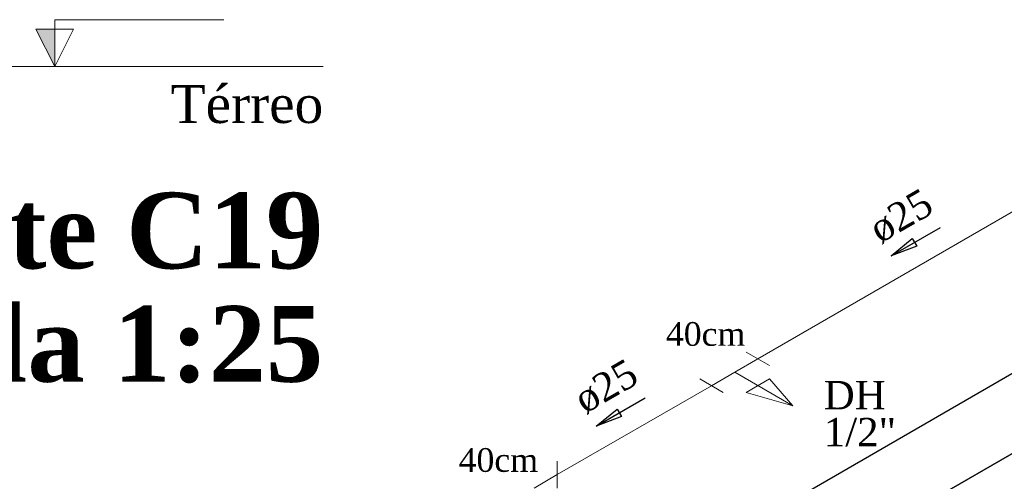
# Model space of a CAD drawing. Header units: millimetres. Extents: x 335 to 91625, y -1 to 84.
# Tile 44 of 62: x 403.95 to 411.29, y 10.28 to 13.72. Entities that reach past the tile are written whole.
import ezdxf

# ---------------------------------------------------------------- set-up
doc = ezdxf.new("R2010")
doc.units = ezdxf.units.MM
doc.header["$MEASUREMENT"] = 0
for name, color, linetype, lineweight in [('AF-Colunas', 7, 'Continuous', 20), ('AF-Conexões detalhe', 7, 'Continuous', 20), ('AF-Sentido tubo', 7, 'Continuous', 20), ('AF-Textos conexão', 7, 'Continuous', 20), ('AF-Textos tubo', 7, 'Continuous', 20), ('AF-Tubos detalhe', 5, 'Continuous', 20), ('DI-Eixos', 7, 'Continuous', 20), ('DI-Níveis', 7, 'Continuous', 20), ('DI-Títulos', 3, 'Continuous', 30)]:
    doc.layers.add(name, color=color, linetype=linetype, lineweight=lineweight)
doc.styles.add('TimesNewRoman', font='times.ttf')
doc.styles.add('TimesNewRomanN', font='timesbd.ttf')
doc.dimstyles.get("Standard").update_dxf_attribs({"dimtxt": 0.18, "dimasz": 0.18, "dimexe": 0.18, "dimexo": 0.0625, "dimgap": 0.09, "dimtad": 0, "dimtih": 1, "dimtoh": 1, "dimdec": 4, "dimzin": 0, "dimdsep": 46, "dimtxsty": 'Standard', "dimcen": 0.09, "dimadec": 0, "dimazin": 0, "dimtfac": 1, "dimtdec": 4, "dimtofl": 0, "dimtmove": 0, "dimatfit": 3, "dimfxl": 0, "dimtolj": 1, "dimtzin": 0, "dimarcsym": 0})

msp = doc.modelspace()

# ---------------------------------------------------------------- hatches: boundary and pattern name
at = {"layer": 'DI-Níveis', "linetype": 'Continuous'}
msp.add_hatch(color=256, dxfattribs=at).paths.add_polyline_path([(404.2153, 13.3704), (404.2153, 13.6504), (404.0753, 13.6504), (404.2153, 13.3704)])

# ---------------------------------------------------------------- linework, layer by layer
at = {"color": 7}
for p, q in [((410.2851, 9.8746), (413.7351, 11.8666)), ((413.7351, 11.8666), (410.2851, 9.8746)), ((403.7391, 6.6926), (412.1011, 11.5206))]:
    msp.add_line(p, q, dxfattribs=at)
at = {"layer": 'AF-Conexões detalhe', "linetype": 'Continuous'}
for p, q in [((409.3671, 11.2434), (409.5401, 11.1434)), ((409.2811, 11.0934), (409.4541, 11.1934)), ((409.2811, 11.0934), (409.1071, 10.9934)), ((409.2811, 11.0934), (409.7141, 10.8434)), ((409.1941, 10.9434), (409.0211, 11.0435)), ((409.3671, 10.9434), (409.5401, 11.0434)), ((409.5401, 11.0434), (409.7141, 10.8434)), ((409.3671, 10.9434), (409.7141, 10.8434)), ((407.9591, 10.4311), (407.9591, 10.2311)), ((407.7861, 10.2311), (407.9591, 10.3311))]:
    msp.add_line(p, q, dxfattribs=at)
at = {"layer": 'AF-Tubos detalhe'}
for p, q in [((412.0091, 12.6701), (409.4541, 11.1934)), ((409.1071, 10.9935), (407.9591, 10.331))]:
    msp.add_line(p, q, dxfattribs=at)
at = {"layer": 'DI-Eixos'}
msp.add_line((380.1317, 13.3704), (406.2153, 13.3704), dxfattribs=at)
at = {"layer": 'DI-Níveis', "linetype": 'Continuous'}
msp.add_lwpolyline([(404.2153, 13.3704), (404.3553, 13.6504), (404.0753, 13.6504), (404.2153, 13.3704), (404.2153, 13.7204), (405.4753, 13.7204)], dxfattribs=at)

# ---------------------------------------------------------------- texts
at = {"layer": 'AF-Colunas', "char_height": 0.1765, "width": 0.984621, "attachment_point": 7, "line_spacing_factor": 0.798, "style": 'TimesNewRoman'}
for insert in [(408.7681, 11.2879), (407.2241, 10.3489)]:
    msp.add_mtext('40cm', dxfattribs=dict(at, insert=insert))
at = {"layer": 'AF-Textos conexão', "char_height": 0.2118, "attachment_point": 7, "line_spacing_factor": 0.798, "style": 'TimesNewRoman'}
for s, insert, width in [('DH', (409.9441, 10.8165), 0.717459), ('1/2"', (409.9441, 10.5385), 0.841075)]:
    msp.add_mtext(s, dxfattribs=dict(at, insert=insert, width=width))
at = {"layer": 'AF-Textos tubo', "char_height": 0.2118, "width": 0.748969, "attachment_point": 8, "line_spacing_factor": 0.798, "style": 'TimesNewRoman'}
for insert, rotation in [((410.5772, 12.1581), 30.01726), ((408.3792, 10.8892), 29.97715)]:
    msp.add_mtext('ø25', dxfattribs=dict(at, insert=insert, rotation=rotation))
at = {"layer": 'DI-Eixos', "insert": (406.2157, 12.9466), "char_height": 0.2824, "width": 2.058654, "attachment_point": 9, "line_spacing_factor": 0.798, "style": 'TimesNewRoman'}
msp.add_mtext('Térreo', dxfattribs=at)
at = {"layer": 'DI-Títulos', "color": 5, "insert": (406.2157, 11.8588), "char_height": 0.5648, "width": 6.832018, "attachment_point": 9, "line_spacing_factor": 0.798, "style": 'TimesNewRomanN'}
msp.add_mtext('Corte C19', dxfattribs=at)
at = {"layer": 'DI-Títulos', "insert": (406.2157, 11.0108), "char_height": 0.5648, "width": 7.186438, "attachment_point": 9, "line_spacing_factor": 0.798, "style": 'TimesNewRomanN'}
msp.add_mtext('escala 1:25', dxfattribs=at)

# ---------------------------------------------------------------- leaders
at = {"layer": 'AF-Sentido tubo'}
for points in [[(410.4471, 11.9608), (410.8141, 12.1727)], [(408.2481, 10.6914), (408.6151, 10.903)]]:
    msp.add_leader(points, dimstyle='Standard', override={"dimasz": 0.2, "dimldrblk": 'CLOSED'}, dxfattribs=at)

doc.saveas('drawing.dxf')
